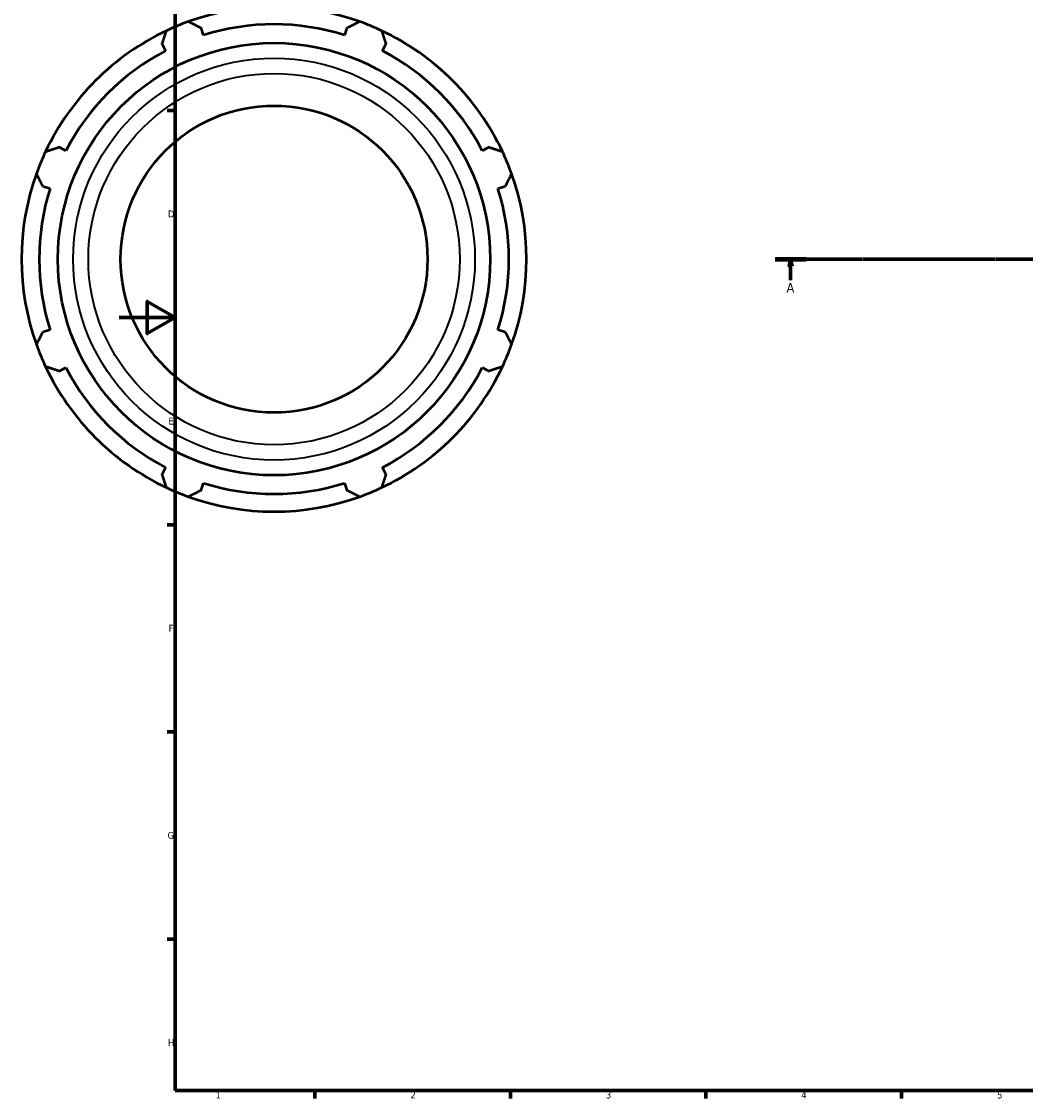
# Model space of a CAD drawing. Header units: millimetres. Extents: x -184 to 1437, y -87 to 1008.
# Tile 1 of 7: x -35 to 325, y 17 to 403. Entities that reach past the tile are written whole.
import ezdxf

# ---------------------------------------------------------------- set-up
doc = ezdxf.new("R2010")
doc.units = ezdxf.units.MM
doc.linetypes.add('CHAIN', pattern=[0.7087, 0.4724, -0.0591, 0.1181, -0.0591])
for name, color, linetype, lineweight in [('Border (ISO)', 7, 'Continuous', 70), ('Section Line (ISO)', 7, 'CHAIN', 70), ('Visible (ISO)', 7, 'Continuous', 50), ('Visible Narrow (ISO)', 7, 'Continuous', 35)]:
    doc.layers.add(name, color=color, linetype=linetype, lineweight=lineweight)
doc.styles.add('Label Text (ISO)', font='tahoma.ttf')
doc.styles.add('Note Text (ISO)', font='tahoma.ttf')

# ---------------------------------------------------------------- blocks, each defined once
blk = doc.blocks.new('Borders Default Border')
at = {"layer": 'Border (ISO)'}
for p, q in [((20, 371.25), (17.1, 371.25)), ((20, 222.75), (17.1, 222.75)), ((20, 148.5), (17.1, 148.5)), ((20, 74.25), (17.1, 74.25)), ((70.08, 20), (70.08, 17.1)), ((140.17, 20), (140.17, 17.1)), ((210.25, 20), (210.25, 17.1)), ((280.33, 20), (280.33, 17.1))]:
    blk.add_line(p, q, dxfattribs=at)
at = {"layer": 'Border (ISO)', "flags": 128}
for points in [[(20, 20), (20, 574), (821, 574), (821, 20), (20, 20)], [(0, 297), (20, 297), (10, 302.77), (10, 291.23), (20, 297)]]:
    blk.add_lwpolyline(points, dxfattribs=at)
at = {"layer": 'Border (ISO)', "color": 232, "true_color": 0xca0064, "char_height": 2.5, "attachment_point": 7, "style": 'Note Text (ISO)'}
for s, insert in [('D', (17.43, 332.88)), ('E', (17.64, 258.63)), ('F', (17.7, 184.38)), ('G', (17.31, 110.08)), ('H', (17.44, 35.88)), ('1', (34.48, 17.1)), ('2', (104.37, 17.1)), ('3', (174.43, 17.05)), ('4', (244.42, 17.1)), ('5', (314.64, 17.05))]:
    blk.add_mtext(s, dxfattribs=dict(at, insert=insert))
blk = doc.blocks.new('2dTransSection0')
at = {"layer": 'Section Line (ISO)', "linetype": 'CHAIN'}
blk.add_line((235.03, 317.93), (833.03, 317.93), dxfattribs=at)
at = {"layer": 'Section Line (ISO)', "linetype": 'Continuous', "lineweight": 140}
blk.add_line((235.03, 317.93), (246.2, 317.93), dxfattribs=at)
at = {"layer": 'Section Line (ISO)', "linetype": 'Continuous'}
for p, q in [((240.61, 317.93), (240.11, 315.43)), ((240.61, 315.43), (240.61, 317.93)), ((241.11, 315.43), (240.61, 317.93)), ((240.11, 315.43), (241.11, 315.43)), ((240.61, 310.43), (240.61, 315.43))]:
    blk.add_line(p, q, dxfattribs=at)
at = {"layer": 'Section Line (ISO)', "linetype": 'Continuous', "flags": 128}
blk.add_lwpolyline([(241.11, 315.43), (240.61, 317.93), (240.11, 315.43), (241.11, 315.43)], dxfattribs=at)
at = {"layer": 'Section Line (ISO)'}
blk.add_solid([(241.11, 315.43), (240.61, 317.93), (240.11, 315.43), (241.11, 315.43)], dxfattribs=at)
at = {"layer": 'Section Line (ISO)', "insert": (239.13, 305.93), "char_height": 3.5, "attachment_point": 7, "style": 'Label Text (ISO)'}
blk.add_mtext('A', dxfattribs=at)

msp = doc.modelspace()

# ---------------------------------------------------------------- linework, layer by layer
at = {"layer": 'Visible (ISO)'}
for p, q in [((30.15, 398.197), (29.333, 400.786)), ((81.584, 400.786), (80.767, 398.197)), ((15.342, 394.991), (16.595, 392.583)), ((94.322, 392.583), (95.575, 394.991)), ((-19.197, 356.79), (-21.605, 358.044)), ((132.522, 358.044), (130.114, 356.79)), ((-27.4, 344.053), (-24.811, 343.236)), ((135.728, 343.236), (138.317, 344.053)), ((-24.811, 292.618), (-27.4, 291.802)), ((138.317, 291.802), (135.728, 292.618)), ((-21.605, 277.811), (-19.197, 279.064)), ((130.114, 279.064), (132.522, 277.811)), ((16.595, 243.272), (15.342, 240.864)), ((95.575, 240.864), (94.322, 243.272)), ((29.333, 235.068), (30.15, 237.658)), ((80.767, 237.658), (81.584, 235.068))]:
    msp.add_line(p, q, dxfattribs=at)
for radius in [77.476, 55]:
    msp.add_circle((55.459, 317.927), radius, dxfattribs=at)
for radius, start, end in [(90.5, 70.20802, 109.79198), (90.5, 109.79198, 115.20802), (84.165, 72.5, 107.5), (90.5, 64.79198, 70.20802), (90.5, 115.20802, 154.79198), (90.5, 25.20802, 64.79198), (84.165, 117.5, 152.5), (84.165, 27.5, 62.5), (90.5, 154.79198, 160.20802), (90.5, 19.79198, 25.20802), (90.5, 160.20802, 199.79198), (90.5, 340.20802, 19.79198), (84.165, 162.5, 197.5), (84.165, 342.5, 17.5), (90.5, 199.79198, 205.20802), (90.5, 334.79198, 340.20802), (90.5, 205.20802, 244.79198), (84.165, 207.5, 242.5), (90.5, 295.20802, 334.79198), (84.165, 297.5, 332.5), (90.5, 244.79198, 250.20802), (84.165, 252.5, 287.5), (90.5, 289.79198, 295.20802), (90.5, 250.20802, 289.79198)]:
    msp.add_arc((55.459, 317.927), radius, start, end, dxfattribs=at)
for points, weights in [([(24.815, 403.081), (27.12, 401.91), (29.333, 400.786)], [1, 1.0016654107, 1.00251454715]), ([(81.584, 400.786), (83.797, 401.91), (86.102, 403.081)], [1.00251454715, 1.0016654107, 1]), ([(15.342, 394.991), (16.112, 397.351), (16.914, 399.809)], [1.00251454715, 1.0016654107, 1]), ([(94.003, 399.809), (94.805, 397.351), (95.575, 394.991)], [1, 1.0016654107, 1.00251454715]), ([(-26.423, 356.472), (-23.965, 357.274), (-21.605, 358.044)], [1, 1.0016654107, 1.00251454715]), ([(132.522, 358.044), (134.882, 357.274), (137.34, 356.472)], [1.00251454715, 1.0016654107, 1]), ([(-27.4, 344.053), (-28.525, 346.266), (-29.695, 348.571)], [1.00251454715, 1.0016654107, 1]), ([(140.613, 348.571), (139.442, 346.266), (138.317, 344.053)], [1, 1.0016654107, 1.00251454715]), ([(-29.695, 287.284), (-28.525, 289.589), (-27.4, 291.802)], [1, 1.0016654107, 1.00251454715]), ([(138.317, 291.802), (139.442, 289.589), (140.613, 287.284)], [1.00251454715, 1.0016654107, 1]), ([(-21.605, 277.811), (-23.965, 278.581), (-26.423, 279.383)], [1.00251454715, 1.0016654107, 1]), ([(137.34, 279.383), (134.882, 278.581), (132.522, 277.811)], [1, 1.0016654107, 1.00251454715]), ([(16.914, 236.046), (16.112, 238.504), (15.342, 240.864)], [1, 1.0016654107, 1.00251454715]), ([(95.575, 240.864), (94.805, 238.504), (94.003, 236.046)], [1.00251454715, 1.0016654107, 1]), ([(29.333, 235.068), (27.12, 233.944), (24.815, 232.773)], [1.00251454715, 1.0016654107, 1]), ([(86.102, 232.773), (83.797, 233.944), (81.584, 235.068)], [1, 1.0016654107, 1.00251454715])]:
    msp.add_rational_spline(points, weights, degree=2, dxfattribs=at)
at = {"layer": 'Visible Narrow (ISO)'}
for radius in [72.018, 66.548]:
    msp.add_circle((55.459, 317.927), radius, dxfattribs=at)

# ---------------------------------------------------------------- block references
msp.add_blockref('Borders Default Border', (0, 0))
at = {"layer": 'Section Line (ISO)'}
msp.add_blockref('2dTransSection0', (0, 0), dxfattribs=at)

doc.saveas('drawing.dxf')
